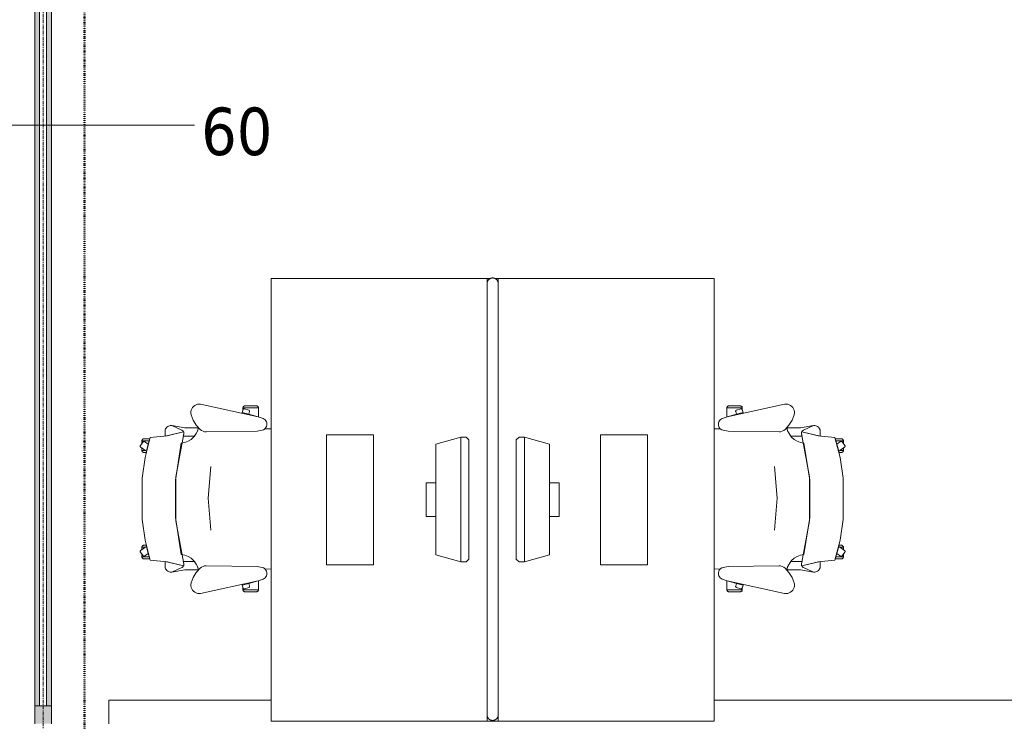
# Model space of a CAD drawing. Header units: millimetres. Extents: x -3388 to 301539, y -5590 to 54660.
# Tile 62 of 216: x 77315 to 80873, y 12834 to 15369. Entities that reach past the tile are written whole.
import ezdxf

# ---------------------------------------------------------------- set-up
doc = ezdxf.new("R2010")
doc.units = ezdxf.units.MM
doc.linetypes.add('60_minuten', pattern=[7.2, 2.4, -1.6, 0, -1.6, 0, -1.6])
doc.linetypes.add('stramienlijn', pattern=[21, 12, -3, 3, -3])
for name, color, linetype, lineweight in [('A-GENM', 13, 'Continuous', 9), ('A-GLAZ-CURT', 52, 'Continuous', 9), ('A-GLAZ-CWMG', 51, 'Continuous', 9), ('A-WALL', 113, 'Continuous', 9), ('A-WALL-IDEN', 211, 'Continuous', 18), ('I-FURN', 30, 'Continuous', 13), ('I-FURN-PNLS', 30, 'Continuous', 13), ('S-GRID', 1, 'Continuous', 9)]:
    doc.layers.add(name, color=color, linetype=linetype, lineweight=lineweight)
doc.styles.add('Tahoma_1', font='tahoma.ttf', dxfattribs={"height": 171.388889})

# ---------------------------------------------------------------- blocks, each defined once
blk = doc.blocks.new('82_FUS_WPB_AV_oth_werkplekken - wp_dubbel _2 pers_-369127-4e verdieping - bouwdeel 3_ 4_ 5')
at = {"layer": 'I-FURN-PNLS', "color": 8, "lineweight": 9}
for p, q in [((777.2, 20), (-781.3, 20)), ((-781.3, -20), (777.2, -20))]:
    blk.add_line(p, q, dxfattribs=at)
for points, knots in [([(-801.3, 0), (-801.3, 0.9), (-801.2, 2.3), (-800.9, 4.1), (-800.6, 5.3), (-800.2, 6.6), (-799.8, 7.8), (-799.2, 8.9), (-798.7, 10), (-798, 11.1), (-797.3, 12), (-796.6, 12.9), (-795.9, 13.8), (-795.1, 14.6), (-794, 15.5), (-792.8, 16.4), (-791.7, 17.1), (-790.5, 17.8), (-788.3, 18.8), (-785.2, 19.8), (-782.6, 20), (-781.3, 20)], [0, 0, 0, 0, 0.071429, 0.107143, 0.142857, 0.178571, 0.214286, 0.25, 0.285714, 0.321429, 0.357143, 0.392857, 0.428571, 0.464286, 0.5, 0.571429, 0.607143, 0.642857, 0.714286, 0.857143, 1, 1, 1, 1]), ([(-781.3, -20), (-782.6, -20), (-785.2, -19.8), (-788.3, -18.8), (-790.5, -17.8), (-791.7, -17.1), (-792.6, -16.6), (-793.4, -16), (-794.3, -15.3), (-795.1, -14.6), (-795.9, -13.8), (-796.6, -12.9), (-797.3, -12), (-798, -11.1), (-798.7, -10), (-799.2, -8.9), (-799.8, -7.8), (-800.2, -6.6), (-800.6, -5.3), (-800.9, -4.1), (-801.2, -2.3), (-801.3, -0.9), (-801.3, 0)], [0, 0, 0, 0, 0.142857, 0.285714, 0.357143, 0.392857, 0.428571, 0.464286, 0.5, 0.535714, 0.571429, 0.607143, 0.642857, 0.678571, 0.714286, 0.75, 0.785714, 0.821429, 0.857143, 0.892857, 0.928571, 1, 1, 1, 1]), ([(777.2, 20), (778.5, 20), (781.1, 19.8), (784.2, 18.8), (786.3, 17.8), (787.5, 17.1), (788.4, 16.6), (789.3, 16), (790.1, 15.3), (790.9, 14.6), (791.7, 13.8), (792.5, 12.9), (793.2, 12), (793.9, 11.1), (794.5, 10), (795.1, 8.9), (795.6, 7.8), (796.1, 6.6), (796.5, 5.3), (796.8, 4.1), (797.1, 2.3), (797.2, 0.9), (797.2, 0)], [0, 0, 0, 0, 0.142857, 0.285714, 0.357143, 0.392857, 0.428571, 0.464286, 0.5, 0.535714, 0.571429, 0.607143, 0.642857, 0.678571, 0.714286, 0.75, 0.785714, 0.821429, 0.857143, 0.892857, 0.928571, 1, 1, 1, 1]), ([(797.2, 0), (797.2, -0.9), (797.1, -2.3), (796.8, -4.1), (796.5, -5.3), (796.1, -6.6), (795.6, -7.8), (795.1, -8.9), (794.5, -10), (793.9, -11.1), (793.2, -12), (792.5, -12.9), (791.7, -13.8), (790.9, -14.6), (789.8, -15.5), (788.7, -16.4), (787.5, -17.1), (786.3, -17.8), (784.2, -18.8), (781.1, -19.8), (778.5, -20), (777.2, -20)], [0, 0, 0, 0, 0.071429, 0.107143, 0.142857, 0.178571, 0.214286, 0.25, 0.285714, 0.321429, 0.357143, 0.392857, 0.428571, 0.464286, 0.5, 0.571429, 0.607143, 0.642857, 0.714286, 0.857143, 1, 1, 1, 1])]:
    blk.add_open_spline(points, degree=3, knots=knots, dxfattribs=at)
blk = doc.blocks.new('82_FU_WPB_SH_oth_bureau dubbel - overleg 2p 1600x1600x700-V265-4e verdieping - bouwdeel 3_ 4_ 5')
at = {"layer": 'I-FURN', "color": 8, "lineweight": 9}
for p, q in [((-800, 820), (-800, 40)), ((800, 820), (-800, 820)), ((800, 820), (-800, 820)), ((-800, 820), (-800, 40)), ((800, 40), (800, 820)), ((800, 40), (800, 820)), ((-235, 580), (-235, 410)), ((235, 580), (-235, 580)), ((235, 410), (235, 580)), ((-235, 410), (235, 410)), ((-60.8, 260), (-60.8, 225)), ((60.8, 260), (-60.8, 260)), ((60.8, 225), (60.8, 260)), ((-226.2, 135.5), (-201.2, 225)), ((-201.2, 225), (198.8, 225)), ((198.8, 225), (223.8, 135.5)), ((-226.2, 135.5), (223.8, 135.5)), ((-226.2, 115.5), (-226.2, 135.5)), ((-217, 105.5), (-226.2, 115.5)), ((223.8, 115.5), (214.5, 105.5)), ((223.8, 135.5), (223.8, 115.5)), ((214.5, 105.5), (-217, 105.5)), ((-800, 40), (-800, 26.8)), ((-800, 40), (-781.3, 40)), ((-800, 40), (-781.3, 40)), ((777.2, 40), (800, 40)), ((777.2, 40), (800, 40)), ((800, 40), (800, 0)), ((-800, 13.2), (-800, 0)), ((-800, 0), (-781.3, 0)), ((-800, -780), (-800, 0)), ((777.2, 0), (800, 0)), ((800, 0), (800, -780)), ((-781.3, 0), (-800, 0)), ((-800, 0), (-800, -780)), ((800, 0), (777.2, 0)), ((800, -780), (800, 0)), ((-217, -65.5), (-226.2, -75.5)), ((214.5, -65.5), (-217, -65.5)), ((223.8, -75.5), (214.5, -65.5)), ((-226.2, -75.5), (-226.2, -95.5)), ((-226.2, -95.5), (-201.2, -185)), ((-226.2, -95.5), (223.8, -95.5)), ((198.8, -185), (223.8, -95.5)), ((223.8, -95.5), (223.8, -75.5)), ((-201.2, -185), (198.8, -185)), ((-60.8, -220), (-60.8, -185)), ((60.8, -185), (60.8, -220)), ((60.8, -220), (-60.8, -220)), ((-235, -580), (-235, -410)), ((-235, -410), (235, -410)), ((235, -410), (235, -580)), ((235, -580), (-235, -580)), ((800, -780), (-800, -780)), ((-800, -780), (800, -780))]:
    blk.add_line(p, q, dxfattribs=at)
blk = doc.blocks.new('82_FU_WPB_SH_oth_bureaustoel - Medachair_dwg-4535414-4e verdieping - bouwdeel 3_ 4_ 5')
at = {"layer": 'I-FURN', "color": 8, "lineweight": 9, "flags": 128}
for points in [[(940.758, 324.147), (956.25, 302.822), (930.663, 296.398), (920.955, 309.759), (920.562, 310.431), (920.307, 311.165), (920.201, 311.936), (920.246, 312.713), (920.443, 313.465), (920.782, 314.165), (921.252, 314.785), (921.833, 315.302), (935.215, 325.024), (935.808, 325.381), (936.454, 325.628), (937.133, 325.76), (937.824, 325.773), (938.507, 325.664), (939.161, 325.439), (939.766, 325.104), (940.304, 324.669)], [(1315.08, 324.147), (1299.59, 302.822), (1325.17, 296.398), (1334.88, 309.759), (1335.27, 310.431), (1335.53, 311.165), (1335.64, 311.936), (1335.59, 312.713), (1335.39, 313.465), (1335.05, 314.165), (1334.58, 314.785), (1334, 315.302), (1320.62, 325.024), (1319.95, 325.418), (1319.21, 325.673), (1318.44, 325.779), (1317.67, 325.733), (1316.92, 325.537), (1316.22, 325.197), (1315.6, 324.728)], [(892.889, 168.223), (890.967, 168.059), (889.043, 168.196), (887.164, 168.631), (885.376, 169.354), (900.733, 228.425), (905.902, 289.24), (978.561, 307.639), (1052.71, 318.565), (1203.12, 318.565), (1277.28, 307.639), (1349.93, 289.24), (1355.1, 228.425), (1370.46, 169.354), (1368.67, 168.631), (1366.79, 168.196), (1364.87, 168.059), (1362.95, 168.223), (1207.14, 197.058), (1048.69, 197.058)], [(918.125, 319.565), (927.701, 319.565), (921.833, 315.302), (921.252, 314.785), (920.782, 314.165), (920.443, 313.465), (920.246, 312.713), (920.201, 311.936), (920.307, 311.165), (920.562, 310.431), (920.955, 309.759), (930.663, 296.398), (918.125, 292.89), (918.125, 319.565), (918.125, 292.89), (910.828, 290.739), (910.828, 312.214), (910.93, 313.488), (911.254, 314.724), (911.788, 315.885), (912.516, 316.936), (913.416, 317.843), (914.461, 318.579), (915.618, 319.121), (916.852, 319.453)], [(952.817, 319.565), (944.086, 319.565), (952.817, 307.547)], [(956.25, 302.822), (960.114, 303.709), (960.114, 312.214), (960.012, 313.488), (959.689, 314.724), (959.155, 315.885), (958.427, 316.936), (957.526, 317.842), (956.482, 318.578), (955.325, 319.121), (954.091, 319.453), (952.817, 319.565), (952.817, 307.547)], [(1299.59, 302.822), (1295.72, 303.709), (1295.72, 312.214), (1295.82, 313.488), (1296.15, 314.724), (1296.68, 315.885), (1297.41, 316.936), (1298.31, 317.842), (1299.35, 318.578), (1300.51, 319.121), (1301.75, 319.453), (1303.02, 319.565), (1303.02, 307.547)], [(1303.02, 319.565), (1311.75, 319.565), (1303.02, 307.547)], [(1337.71, 319.565), (1328.13, 319.565), (1334, 315.302), (1334.58, 314.785), (1335.05, 314.165), (1335.39, 313.465), (1335.59, 312.713), (1335.64, 311.936), (1335.53, 311.165), (1335.27, 310.431), (1334.88, 309.759), (1325.17, 296.398), (1337.71, 292.89), (1337.71, 319.565), (1337.71, 292.89), (1345.01, 290.739), (1345.01, 312.214), (1344.91, 313.488), (1344.58, 314.724), (1344.05, 315.885), (1343.32, 316.936), (1342.42, 317.843), (1341.38, 318.579), (1340.22, 319.121), (1338.98, 319.453)], [(885.376, 169.354), (901.933, 235.905), (883.884, 235.905), (878.925, 235.405), (875.362, 233.856), (872.064, 231.801), (869.103, 229.285), (866.877, 226.428), (865.11, 223.266), (863.842, 219.874), (863.209, 217.007), (863.006, 214.077), (863.24, 211.15), (879.412, 175.835), (880.431, 173.831), (881.796, 172.044), (883.463, 170.535)], [(871.242, 164.405), (863.24, 211.15), (879.412, 175.835), (880.505, 173.714), (881.986, 171.843), (883.8, 170.291), (885.878, 169.118), (888.143, 168.366), (890.51, 168.064), (892.892, 168.223), (901.41, 170.576), (901.218, 129.572), (891.954, 123.132), (881.803, 118.206), (871.01, 114.916)], [(1362.94, 168.223), (1354.43, 170.576), (1354.62, 129.572), (1363.88, 123.132), (1374.03, 118.206), (1384.83, 114.916), (1384.59, 164.405), (1392.6, 211.15), (1376.42, 175.835), (1375.41, 173.831), (1374.04, 172.044), (1372.37, 170.535), (1370.46, 169.354), (1368.67, 168.631), (1366.79, 168.196), (1364.87, 168.059)], [(824.403, 141.678), (818.953, 142.657), (813.415, 142.634), (807.972, 141.609), (802.805, 139.617), (798.084, 136.723), (793.963, 133.023), (790.58, 128.638), (788.046, 123.714), (786.445, 118.413), (785.829, 112.909), (786.219, 107.385), (831.099, -100.079), (837.63, -118.572), (839.728, -122.329), (842.495, -125.624), (845.834, -128.337), (849.625, -130.373), (853.732, -131.657), (858.007, -132.144), (862.297, -131.816), (866.449, -130.686), (870.313, -128.793), (873.751, -126.206), (876.639, -123.017), (878.875, -119.341), (880.377, -115.309), (883.676, -96.3046), (886.374, 87.0952), (885.563, 92.9865), (883.773, 98.6577), (881.055, 103.947), (877.488, 108.705), (862.019, 123.036), (844.106, 134.163)], [(1369.46, 87.0952), (1372.16, -96.3046), (1375.46, -115.309), (1376.96, -119.341), (1379.2, -123.017), (1382.09, -126.206), (1385.52, -128.793), (1389.39, -130.686), (1393.54, -131.816), (1397.83, -132.144), (1402.1, -131.657), (1406.21, -130.373), (1410, -128.337), (1413.34, -125.624), (1416.11, -122.329), (1418.21, -118.572), (1424.74, -100.079), (1469.62, 107.385), (1470.01, 112.909), (1469.39, 118.413), (1467.79, 123.714), (1465.26, 128.638), (1461.87, 133.023), (1457.75, 136.723), (1453.03, 139.617), (1447.86, 141.609), (1442.42, 142.634), (1436.88, 142.657), (1431.43, 141.678), (1411.73, 134.163), (1393.82, 123.036), (1378.35, 108.705), (1374.78, 103.947), (1372.06, 98.6577), (1370.27, 92.9865)], [(799.562, -101.355), (799.562, -45.6211), (798.289, -45.733), (797.055, -46.0653), (795.898, -46.6078), (794.853, -47.3438), (793.953, -48.2507), (793.225, -49.3008), (792.691, -50.4619), (792.368, -51.6983), (792.265, -52.9721), (792.265, -94.1338), (792.419, -95.5465), (792.843, -96.9028), (793.521, -98.1512), (794.429, -99.2443), (795.532, -100.141), (796.787, -100.807), (798.148, -101.216)], [(799.562, -45.5991), (807.31, -45.5991), (805.271, -46.2618), (804.634, -46.532), (804.054, -46.9088), (803.548, -47.3805), (803.132, -47.9329), (802.818, -48.5492), (802.616, -49.2106), (802.531, -49.8971), (802.568, -50.5879), (802.723, -51.2618), (807.834, -66.993), (808.146, -67.7056), (808.591, -68.3438), (809.152, -68.8829), (809.807, -69.3023), (810.531, -69.5858), (811.297, -69.7226), (812.075, -69.7073), (812.834, -69.5406), (822.297, -66.4659), (831.099, -100.057), (831.452, -101.333), (799.562, -101.333)], [(816.415, -42.6409), (805.266, -46.2635), (804.629, -46.5337), (804.049, -46.9104), (803.543, -47.3822), (803.127, -47.9346), (802.813, -48.5508), (802.61, -49.2123), (802.526, -49.8988), (802.562, -50.5895), (802.718, -51.2635), (807.829, -66.9946), (808.141, -67.7073), (808.586, -68.3455), (809.147, -68.8846), (809.802, -69.304), (810.526, -69.5875), (811.292, -69.7243), (812.07, -69.709), (812.829, -69.5423), (822.292, -66.4676)], [(1456.27, -45.5991), (1448.53, -45.5991), (1450.57, -46.2618), (1451.2, -46.532), (1451.78, -46.9088), (1452.29, -47.3805), (1452.7, -47.9329), (1453.02, -48.5492), (1453.22, -49.2106), (1453.3, -49.8971), (1453.27, -50.5879), (1453.11, -51.2618), (1448, -66.993), (1447.73, -67.6297), (1447.35, -68.2097), (1446.88, -68.7156), (1446.33, -69.1319), (1445.71, -69.4459), (1445.05, -69.6481), (1444.37, -69.7324), (1443.68, -69.6962), (1443, -69.5406), (1433.54, -66.4659), (1424.74, -100.057), (1424.38, -101.333), (1456.27, -101.333)], [(1439.42, -42.6409), (1450.57, -46.2635), (1451.21, -46.5337), (1451.79, -46.9104), (1452.29, -47.3822), (1452.71, -47.9346), (1453.02, -48.5508), (1453.23, -49.2123), (1453.31, -49.8988), (1453.27, -50.5895), (1453.12, -51.2635), (1448.01, -66.9946), (1447.69, -67.7073), (1447.25, -68.3455), (1446.69, -68.8846), (1446.03, -69.304), (1445.31, -69.5875), (1444.54, -69.7243), (1443.77, -69.709), (1443.01, -69.5423), (1433.54, -66.4676)], [(1456.27, -101.355), (1456.27, -45.6211), (1457.55, -45.733), (1458.78, -46.0653), (1459.94, -46.6078), (1460.98, -47.3438), (1461.88, -48.2507), (1462.61, -49.3008), (1463.14, -50.4619), (1463.47, -51.6983), (1463.57, -52.9721), (1463.57, -94.1338), (1463.42, -95.5465), (1462.99, -96.9028), (1462.31, -98.1512), (1461.41, -99.2443), (1460.3, -100.141), (1459.05, -100.807), (1457.69, -101.216)]]:
    blk.add_lwpolyline(points, close=True, dxfattribs=at)
for points in [[(1391.99, 219.874), (1392.63, 217.007), (1392.83, 214.077), (1392.6, 211.15), (1392.83, 214.077), (1392.63, 217.007), (1391.99, 219.874), (1390.73, 223.267), (1388.96, 226.428), (1386.73, 229.285), (1383.77, 231.802), (1380.47, 233.857), (1376.91, 235.406), (1371.95, 235.905), (1353.9, 235.905), (1370.46, 169.354), (1372.37, 170.535), (1374.04, 172.044), (1375.41, 173.831), (1376.42, 175.835), (1392.6, 211.15)], [(1375.46, -115.309), (1372.16, -96.3046), (1369.46, 87.0952), (1370.27, 92.9865), (1372.06, 98.6577), (1374.78, 103.947), (1378.35, 108.705), (1384.43, 115.005), (1372.33, 118.902), (1361.09, 124.852), (1351.07, 132.673), (1342.56, 142.125), (1335.84, 152.917), (1331.11, 164.717), (1328.51, 177.162), (1195.33, 198.061), (1060.51, 198.061), (927.325, 177.162), (924.726, 164.717), (919.993, 152.917), (913.272, 142.125), (904.769, 132.673), (894.746, 124.852), (883.511, 118.902), (871.409, 115.005), (877.488, 108.705), (881.055, 103.947), (883.773, 98.6577), (885.563, 92.9865), (886.374, 87.0952), (883.676, -96.3046), (880.377, -115.309), (879.012, -119.052), (877.014, -122.499), (874.445, -125.544), (874.7616, -147.7067)], [(1241.01, 70.5866), (1126.01, 80.6836), (1011.01, 70.5866)], [(1381.0744, -147.7067), (1381.39, -125.544), (1378.82, -122.499), (1376.82, -119.052), (1375.46, -115.309)]]:
    blk.add_lwpolyline(points, dxfattribs=at)
blk = doc.blocks.new('82_FU_WPB_SH_oth_bureaustoel - 82_FU_WPB_SH_oth_bureaustoel-362900-4e verdieping - bouwdeel 3_ 4_ 5')
blk.add_blockref('82_FU_WPB_SH_oth_bureaustoel - Medachair_dwg-4535414-4e verdieping - bouwdeel 3_ 4_ 5', (-1131.3, 47.7))
blk = doc.blocks.new('82_FU_WPB_SH_oth_bureaustoel - 82_FU_WPB_SH_oth_bureaustoel-4536425-4e verdieping - bouwdeel 3_ 4_ 5')
at = {"extrusion": (0, 0, -1), "zscale": -1, "rotation": 180}
blk.add_blockref('82_FU_WPB_SH_oth_bureaustoel - Medachair_dwg-4535414-4e verdieping - bouwdeel 3_ 4_ 5', (1131.3, -47.7), dxfattribs=at)
blk = doc.blocks.new('Stadhuis Zoetermeer_OTH_interieur_rvt-1-4e verdieping - bouwdeel 3_ 4_ 5')
at = {"color": 8, "lineweight": 9, "rotation": 270.0000000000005}
for name, p in [('82_FU_WPB_SH_oth_bureau dubbel - overleg 2p 1600x1600x700-V265-4e verdieping - bouwdeel 3_ 4_ 5', (79004.2, 13634.2)), ('82_FUS_WPB_AV_oth_werkplekken - wp_dubbel _2 pers_-369127-4e verdieping - bouwdeel 3_ 4_ 5', (79024.2, 13634.2)), ('82_FU_WPB_SH_oth_bureaustoel - 82_FU_WPB_SH_oth_bureaustoel-4536425-4e verdieping - bouwdeel 3_ 4_ 5', (78124.2, 13634.2)), ('82_FU_WPB_SH_oth_bureaustoel - 82_FU_WPB_SH_oth_bureaustoel-362900-4e verdieping - bouwdeel 3_ 4_ 5', (79924.2, 13634.2))]:
    blk.add_blockref(name, p, dxfattribs=at)
blk = doc.blocks.new('Rectangular Mullion - Jansen 60diepx65_60min-2099537-4e verdieping - bouwdeel 3_ 4_ 5')
at = {"layer": 'A-GLAZ-CWMG'}
blk.add_hatch(color=256, dxfattribs=at).paths.add_polyline_path([(0, -30), (-65, -30), (-65, 30), (0, 30)], flags=0)
at = {"layer": 'A-GLAZ-CWMG', "lineweight": 18}
for p, q in [((-65, 30), (0, 30)), ((-65, -30), (-65, 30)), ((0, -30), (-65, -30))]:
    blk.add_line(p, q, dxfattribs=at)
blk = doc.blocks.new('NLRS_65_GM_WPB_brandscheiding_gen_ISR - 60 minuten-1267206-4e verdieping - bouwdeel 3_ 4_ 5')
at = {"layer": 'A-GENM', "linetype": '60_minuten', "lineweight": 50}
blk.add_line((0, 0), (13620, 0), dxfattribs=at)
blk = doc.blocks.new('System Panel - Glazed-2637047-4e verdieping - bouwdeel 3_ 4_ 5')
at = {"layer": 'A-GLAZ-CURT', "lineweight": 13}
for p, q in [((2425, 12.5), (-2425, 12.5)), ((2425, -12.5), (2425, 12.5)), ((-2425, -12.5), (2425, -12.5))]:
    blk.add_line(p, q, dxfattribs=at)
blk = doc.blocks.new('Rectangular Mullion - Jansen 60diepx65_60min-2637045-4e verdieping - bouwdeel 3_ 4_ 5')
at = {"layer": 'A-GLAZ-CWMG'}
h = blk.add_hatch(color=256, dxfattribs=at)
h.paths.add_polyline_path([(77387.5, 12890), (77387.5, 17740), (77370, 17740), (77370, 12890)], flags=0)
h.paths.add_polyline_path([(77430, 12890), (77430, 17740), (77412.5, 17740), (77412.5, 12890)], flags=0)
for p, q in [((77370, 12890), (77370, 17740)), ((77430, 12890), (77430, 17740))]:
    blk.add_line(p, q, dxfattribs=at)
blk = doc.blocks.new('02_wandsymbool_brandwerendheid klein - waarde onder_boven-269449-4e verdieping - bouwdeel 3_ 4_ 5')
at = {"layer": 'A-WALL-IDEN'}
blk.add_line((0, 5.587), (0, -5.587), dxfattribs=at)

msp = doc.modelspace()

# ---------------------------------------------------------------- linework, layer by layer
at = {"layer": 'A-WALL'}
for p, q in [((77637.0011, 12909.9996), (77637.0011, 12825.0006)), ((78224.2136, 12909.9996), (77637.0011, 12909.9996)), ((80987.5, 12909.9996), (79824.2136, 12909.9996))]:
    msp.add_line(p, q, dxfattribs=at)
at = {"layer": 'S-GRID', "linetype": 'stramienlijn'}
msp.add_line((77400, 54659.8316), (77400, -4400), dxfattribs=at)

# ---------------------------------------------------------------- block references
at = {"lineweight": 5}
msp.add_blockref('Stadhuis Zoetermeer_OTH_interieur_rvt-1-4e verdieping - bouwdeel 3_ 4_ 5', (0, 0), dxfattribs=at)
at = {"layer": 'A-GENM', "linetype": '60_minuten', "lineweight": 50, "rotation": 270}
msp.add_blockref('NLRS_65_GM_WPB_brandscheiding_gen_ISR - 60 minuten-1267206-4e verdieping - bouwdeel 3_ 4_ 5', (77550, 25224.9274), dxfattribs=at)
at = {"layer": 'A-GLAZ-CURT', "rotation": 270.0000000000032}
msp.add_blockref('System Panel - Glazed-2637047-4e verdieping - bouwdeel 3_ 4_ 5', (77400, 15315), dxfattribs=at)
at = {"layer": 'A-GLAZ-CWMG'}
msp.add_blockref('Rectangular Mullion - Jansen 60diepx65_60min-2637045-4e verdieping - bouwdeel 3_ 4_ 5', (0, 0), dxfattribs=at)
at = {"layer": 'A-GLAZ-CWMG', "extrusion": (0, 0, -1), "rotation": 269.9999999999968}
msp.add_blockref('Rectangular Mullion - Jansen 60diepx65_60min-2099537-4e verdieping - bouwdeel 3_ 4_ 5', (-77400, 12825), dxfattribs=at)
at = {"layer": 'A-WALL-IDEN', "xscale": 99.99999999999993, "yscale": 99.99999999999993, "zscale": 99.99999999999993, "rotation": 89.99999999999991}
msp.add_blockref('02_wandsymbool_brandwerendheid klein - waarde onder_boven-269449-4e verdieping - bouwdeel 3_ 4_ 5', (77388.1687, 14987.6755), dxfattribs=at)

# ---------------------------------------------------------------- texts
at = {"layer": 'A-WALL-IDEN', "lineweight": 9, "insert": (78099.7643, 15051.0324), "char_height": 171.38889, "width": 311.027755, "attachment_point": 2, "line_spacing_factor": 1.000232, "style": 'Tahoma_1'}
msp.add_mtext('60', dxfattribs=at)

doc.saveas('drawing.dxf')
